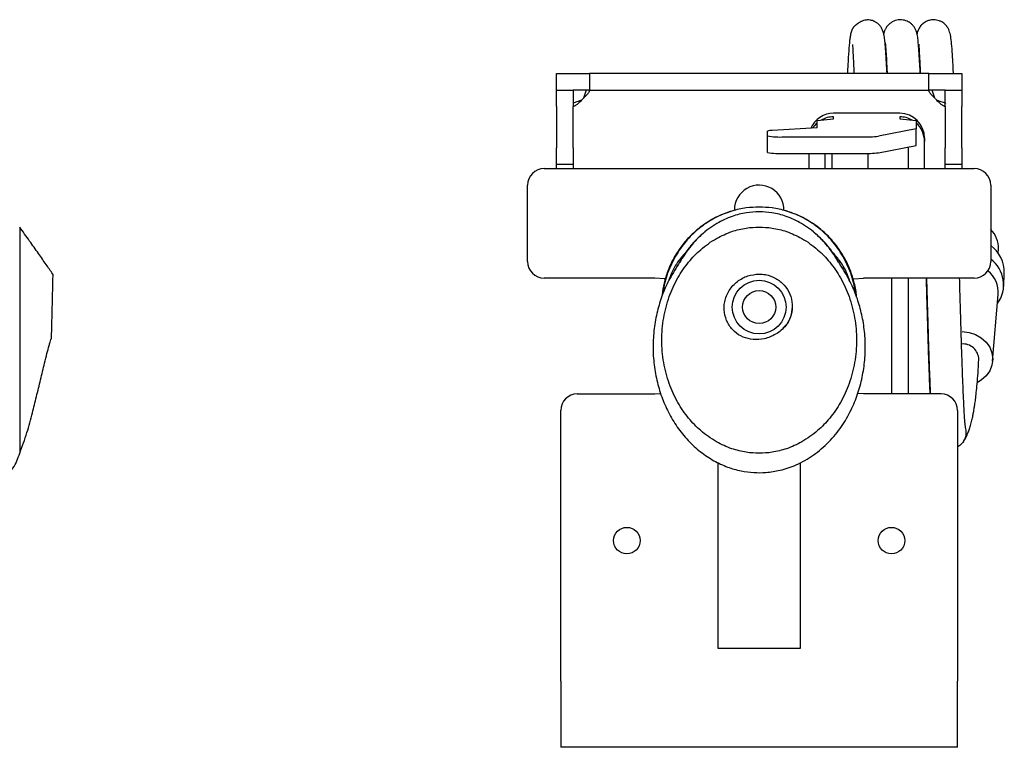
# Model space of a CAD drawing. Header units: inches. Extents: x 13.4 to 59.9, y -1.3 to 40.7.
# Tile 8 of 8: x 52.5 to 59.9, y 17.5 to 23. Entities that reach past the tile are written whole.
import ezdxf

# ---------------------------------------------------------------- set-up
doc = ezdxf.new("R2010")
doc.units = ezdxf.units.IN
doc.header["$MEASUREMENT"] = 0

msp = doc.modelspace()

# ---------------------------------------------------------------- linework, layer by layer
at = {"color": 7, "linetype": 'Continuous', "lineweight": 25}
for p, q in [((56.5423, 22.4441), (56.5423, 22.5691)), ((56.5423, 22.5691), (56.7923, 22.5691)), ((56.7923, 22.5691), (56.7923, 22.4441)), ((59.3548, 22.5691), (56.7923, 22.5691)), ((59.3548, 22.4441), (59.3548, 22.5691)), ((59.3548, 22.5691), (59.6048, 22.5691)), ((59.6048, 22.5691), (59.6048, 22.4441)), ((56.5423, 22.3191), (56.5423, 22.4441)), ((56.5423, 22.4441), (56.6673, 22.4441)), ((56.6673, 22.4441), (56.6673, 22.3191)), ((56.7923, 22.4441), (56.6673, 22.4441)), ((56.7666, 22.4441), (56.7445, 22.3816)), ((56.7923, 22.4441), (59.3548, 22.4441)), ((59.4798, 22.4441), (59.3548, 22.4441)), ((59.4025, 22.3816), (59.3804, 22.4441)), ((59.4798, 22.3191), (59.4798, 22.4441)), ((59.4798, 22.4441), (59.6048, 22.4441)), ((59.6048, 22.4441), (59.6048, 22.3191)), ((56.7298, 22.3668), (56.6673, 22.3447)), ((56.5423, 22.3191), (56.5423, 22.0066)), ((56.6673, 22.0066), (56.6673, 22.3191)), ((59.136, 22.2689), (58.636, 22.2689)), ((59.4798, 22.3191), (59.4798, 22.0066)), ((59.6048, 22.0066), (59.6048, 22.3191)), ((58.511, 22.2134), (58.636, 22.2277)), ((58.511, 22.1579), (58.511, 22.2134)), ((58.636, 22.2277), (58.636, 22.242)), ((59.136, 22.242), (59.136, 22.2277)), ((59.136, 22.2277), (59.261, 22.2134)), ((59.261, 22.2134), (59.261, 22.1508)), ((58.136, 22.0971), (58.136, 22.1335)), ((58.511, 22.1579), (58.1726, 22.1385)), ((59.261, 22.1508), (58.9749, 22.0951)), ((59.261, 22.026), (59.261, 22.1508)), ((58.136, 21.9723), (58.136, 22.0971)), ((58.261, 22.0899), (58.855, 22.0899)), ((59.3235, 22.0817), (59.3235, 22.0548)), ((59.3235, 21.8503), (59.3235, 22.0548)), ((56.5423, 21.8816), (56.5423, 22.0066)), ((56.6673, 22.0066), (56.6673, 21.8816)), ((58.261, 21.9651), (58.855, 21.9651)), ((58.4485, 21.9651), (58.4485, 21.8503)), ((58.5735, 21.8503), (58.5735, 21.9651)), ((58.6235, 21.9651), (58.6235, 21.8503)), ((58.8985, 21.8503), (58.8985, 21.9656)), ((58.9749, 21.9703), (59.261, 22.026)), ((59.1985, 22.0138), (59.1985, 21.8503)), ((59.4798, 21.8816), (59.4798, 22.0066)), ((59.6048, 22.0066), (59.6048, 21.8816)), ((56.6673, 21.8816), (56.5423, 21.8816)), ((56.5423, 21.8503), (56.5423, 21.8816)), ((56.6673, 21.8816), (56.6673, 21.8503)), ((59.6048, 21.8816), (59.4798, 21.8816)), ((59.4798, 21.8503), (59.4798, 21.8816)), ((59.6048, 21.8816), (59.6048, 21.8503)), ((56.4485, 21.8503), (59.6985, 21.8503)), ((56.3235, 21.1472), (56.3235, 21.7253)), ((59.8235, 21.7253), (59.8235, 21.1472)), ((57.6617, 21.3708), (57.6554, 21.3652)), ((58.4913, 21.3654), (58.4854, 21.3708)), ((57.6485, 21.359), (57.6411, 21.3523)), ((58.5048, 21.3531), (58.4997, 21.3577)), ((59.8807, 21.211), (59.8821, 21.2425)), ((57.2854, 21.0222), (56.4485, 21.0222)), ((59.6985, 21.0222), (58.8616, 21.0222)), ((59.0735, 21.0222), (59.0735, 20.1472)), ((59.1985, 21.0222), (59.1985, 20.1472)), ((59.9217, 20.9599), (59.9263, 21.0608)), ((59.8381, 20.3949), (59.8808, 20.8978)), ((56.6985, 20.1472), (57.2854, 20.1472)), ((57.2854, 20.1472), (57.329, 20.1494)), ((58.8616, 20.1472), (58.819, 20.1493)), ((59.4485, 20.1472), (58.8616, 20.1472)), ((56.5735, 17.9753), (56.5735, 20.0222)), ((59.5735, 20.0222), (59.5735, 17.9753)), ((57.761, 19.6286), (57.761, 18.2253)), ((58.386, 18.2253), (58.386, 19.6297)), ((57.761, 18.2253), (58.386, 18.2253)), ((56.5735, 17.9753), (56.5735, 17.4753)), ((59.5735, 17.4753), (59.5735, 17.9753)), ((59.5735, 17.4753), (56.5735, 17.4753))]:
    msp.add_line(p, q, dxfattribs=at)
at = {"color": 7, "linetype": 'Continuous', "lineweight": 25, "flags": 128}
for points in [[(57.3638, 21.0151), (57.3574, 21.0162), (57.2854, 21.0222)], [(58.7837, 21.0152), (58.7896, 21.0162), (58.8616, 21.0222)], [(59.6088, 20.6182), (59.66, 20.6125), (59.7086, 20.5969), (59.7522, 20.572), (59.7886, 20.5391), (59.816, 20.4999), (59.833, 20.4563), (59.8387, 20.4105), (59.833, 20.3648), (59.816, 20.3215), (59.7886, 20.2828), (59.7522, 20.2505), (59.7248, 20.234)]]:
    msp.add_lwpolyline(points, dxfattribs=at)
at = {"color": 7, "linetype": 'Continuous', "lineweight": 25}
for centre, radius in [((58.0735, 20.8034), 0.203), ((58.0735, 20.8034), 0.125), ((57.0735, 19.0378), 0.1005), ((59.0735, 19.0378), 0.1005)]:
    msp.add_circle(centre, radius, dxfattribs=at)
for centre, radius, start, end in [((56.6048, 22.5066), 0.1875, 311.81031, 318.18969), ((59.5423, 22.5066), 0.1875, 221.81031, 228.18969), ((58.6359, 22.0813), 0.1875, 89.97586, 156.80518), ((59.1362, 22.0815), 0.1873, 0.04708, 90.047), ((58.6357, 22.0547), 0.1873, 131.76165, 147.22209), ((58.636, 22.0543), 0.1877, 89.99707, 119.93397), ((59.136, 22.0543), 0.1877, 60.06603, 90.00293), ((59.1364, 22.0548), 0.1871, 0.01128, 48.24857), ((58.1677, 22.0395), 0.0992, 87.13501, 108.6055), ((58.2299, 22.6411), 0.552, 260.21132, 273.23458), ((58.8747, 23.032), 0.9423, 268.80141, 276.10497), ((58.2299, 22.5163), 0.552, 260.21132, 273.23458), ((58.8747, 22.9072), 0.9423, 268.80141, 276.10497), ((56.4485, 21.7253), 0.125, 90, 180), ((59.6985, 21.7253), 0.125, 0, 90), ((58.0735, 21.5378), 0.1875, 358.70561, 180), ((59.6835, 21.2496), 0.1988, 357.9586, 45.20425), ((59.676, 21.067), 0.2504, 358.5701, 53.90188), ((56.4485, 21.1472), 0.125, 180, 270), ((59.6985, 21.1472), 0.125, 270, 0), ((59.6811, 20.9717), 0.2401, 323.88927, 53.61441), ((59.6681, 20.9128), 0.2132, 355.97525, 50.85125), ((59.6146, 20.4057), 0.1191, 0.74457, 95.57708), ((56.6985, 20.0222), 0.125, 90, 180), ((59.4485, 20.0222), 0.125, 0, 90)]:
    msp.add_arc(centre, radius, start, end, dxfattribs=at)
for points, knots in [([(59.0398, 22.5691), (59.0385, 22.5971), (59.0356, 22.6615), (59.0309, 22.7368), (59.0258, 22.7994), (59.0205, 22.8432), (59.0141, 22.8751), (59.0062, 22.8995), (58.9936, 22.9223), (58.9796, 22.9386), (58.9672, 22.9491), (58.955, 22.9577), (58.9316, 22.9694), (58.9049, 22.9753), (58.8759, 22.9743), (58.8515, 22.9664), (58.8347, 22.9577), (58.8204, 22.9481), (58.811, 22.9407), (58.8067, 22.9372), (58.8039, 22.9348), (58.8012, 22.9325), (58.7979, 22.9296), (58.7921, 22.9244), (58.7897, 22.9224), (58.7865, 22.919), (58.7846, 22.9167), (58.7834, 22.9151), (58.7823, 22.9135), (58.7815, 22.9123), (58.7807, 22.911), (58.7797, 22.9093), (58.7781, 22.9065), (58.7736, 22.8978), (58.7701, 22.8879), (58.7654, 22.8712), (58.7615, 22.8496), (58.7559, 22.8092), (58.7499, 22.742), (58.7444, 22.6578), (58.7414, 22.5916), (58.7404, 22.5691)], [0, 0, 0, 0, 0.066701, 0.15289, 0.227712, 0.291227, 0.343494, 0.384638, 0.415141, 0.437131, 0.445261, 0.451658, 0.463903, 0.485308, 0.517376, 0.537415, 0.557104, 0.570441, 0.574965, 0.576823, 0.578506, 0.580119, 0.581778, 0.585622, 0.596616, 0.601298, 0.603039, 0.604427, 0.605546, 0.606052, 0.606551, 0.607627, 0.608944, 0.612615, 0.633571, 0.665389, 0.708791, 0.755165, 0.85042, 0.949168, 1, 1, 1, 1]), ([(59.2909, 22.5691), (59.2908, 22.5727), (59.2893, 22.6065), (59.2862, 22.666), (59.2817, 22.7413), (59.2769, 22.8004), (59.2723, 22.8396), (59.2679, 22.8651), (59.2637, 22.8823), (59.2574, 22.8996), (59.2486, 22.9164), (59.2354, 22.9335), (59.2186, 22.9499), (59.1903, 22.9674), (59.148, 22.978), (59.1003, 22.9718), (59.0605, 22.9493), (59.0363, 22.9217), (59.0231, 22.8967), (59.019, 22.8839), (59.0161, 22.8742), (59.015, 22.8685), (59.0149, 22.8681)], [0, 0, 0, 0, 0.01278, 0.119638, 0.249601, 0.365341, 0.466878, 0.533716, 0.591061, 0.636467, 0.671099, 0.685869, 0.70518, 0.731822, 0.766725, 0.805949, 0.845622, 0.879869, 0.909137, 0.950839, 0.996835, 1, 1, 1, 1]), ([(59.5419, 22.5691), (59.5418, 22.5717), (59.5398, 22.6201), (59.5359, 22.6901), (59.5303, 22.7753), (59.5239, 22.8357), (59.5152, 22.8804), (59.5022, 22.912), (59.4886, 22.9304), (59.48, 22.9397), (59.4693, 22.9492), (59.454, 22.9596), (59.4281, 22.9715), (59.3948, 22.9772), (59.3612, 22.9726), (59.3371, 22.9633), (59.3193, 22.9527), (59.3007, 22.9376), (59.2822, 22.9138), (59.2717, 22.8901), (59.2682, 22.874), (59.267, 22.868)], [0, 0, 0, 0, 0.009036, 0.166134, 0.311767, 0.43851, 0.546903, 0.637841, 0.667811, 0.682042, 0.696481, 0.712178, 0.729938, 0.763356, 0.790041, 0.809333, 0.824172, 0.840887, 0.8832, 0.956462, 1, 1, 1, 1]), ([(58.7802, 22.7881), (58.78, 22.7874), (58.7792, 22.7855), (58.78, 22.7731), (58.7809, 22.7524), (58.7828, 22.7186), (58.7855, 22.6653), (58.7881, 22.6126), (58.7897, 22.5752), (58.7899, 22.5691)], [0, 0, 0, 0, 0.075238, 0.210993, 0.354072, 0.500058, 0.724352, 0.955027, 1, 1, 1, 1]), ([(59.026, 22.8031), (59.0259, 22.8029), (59.0256, 22.8022), (59.0272, 22.7885), (59.03, 22.7575), (59.0338, 22.7026), (59.0375, 22.6392), (59.0398, 22.5875), (59.0407, 22.5691)], [0, 0, 0, 0, 0.065969, 0.216118, 0.401565, 0.622455, 0.865521, 1, 1, 1, 1]), ([(59.2812, 22.7912), (59.2807, 22.7917), (59.2789, 22.7937), (59.2805, 22.7804), (59.2816, 22.7576), (59.2841, 22.7192), (59.2872, 22.6644), (59.2898, 22.6137), (59.2914, 22.5769), (59.2918, 22.5691)], [0, 0, 0, 0, 0.051645, 0.201826, 0.36613, 0.54462, 0.737312, 0.944181, 1, 1, 1, 1]), ([(56.7921, 22.4429), (56.7922, 22.4428), (56.7925, 22.4423), (56.7911, 22.4387), (56.788, 22.4322), (56.7828, 22.4234), (56.7758, 22.4133), (56.7639, 22.3985), (56.7524, 22.3884), (56.7445, 22.3816)], [0, 0, 0, 0, 0.021254, 0.151038, 0.282452, 0.416814, 0.55513, 0.698287, 1, 1, 1, 1]), ([(59.4025, 22.3816), (59.3947, 22.3884), (59.3831, 22.3985), (59.3713, 22.4133), (59.3643, 22.4234), (59.3591, 22.4321), (59.3558, 22.4388), (59.3544, 22.4432), (59.3551, 22.4438), (59.3554, 22.4441)], [0, 0, 0, 0, 0.272235, 0.401391, 0.526207, 0.647429, 0.766015, 0.883119, 1, 1, 1, 1]), ([(56.7298, 22.3668), (56.7229, 22.359), (56.7128, 22.3474), (56.6981, 22.3356), (56.688, 22.3285), (56.6792, 22.3234), (56.6725, 22.3201), (56.6681, 22.3187), (56.6675, 22.3194), (56.6673, 22.3197)], [0, 0, 0, 0, 0.272238, 0.401389, 0.52621, 0.647429, 0.766019, 0.883124, 1, 1, 1, 1]), ([(59.4833, 22.3437), (59.4823, 22.344), (59.4624, 22.349), (59.4393, 22.3581), (59.4173, 22.3668)], [0, 0, 0, 0, 0.046279, 1, 1, 1, 1]), ([(59.4786, 22.3192), (59.4785, 22.3192), (59.478, 22.3189), (59.4744, 22.3202), (59.4679, 22.3233), (59.4591, 22.3286), (59.449, 22.3356), (59.4342, 22.3474), (59.4241, 22.359), (59.4173, 22.3668)], [0, 0, 0, 0, 0.021544, 0.15129, 0.282668, 0.416986, 0.555266, 0.698375, 1, 1, 1, 1]), ([(57.8611, 21.5273), (57.8612, 21.5273), (57.8612, 21.5273), (57.8606, 21.5271), (57.8592, 21.5267), (57.8562, 21.5257), (57.8469, 21.5228), (57.8074, 21.5095), (57.7385, 21.4799), (57.6561, 21.4301), (57.5814, 21.3703), (57.5169, 21.3048), (57.4584, 21.2278), (57.4096, 21.1429), (57.373, 21.054), (57.3478, 20.9648), (57.3402, 20.905), (57.3365, 20.8761)], [0, 0, 0, 0, 0.001908, 0.005781, 0.009657, 0.013725, 0.023037, 0.049264, 0.154014, 0.276632, 0.369818, 0.47298, 0.582643, 0.691766, 0.798933, 0.902886, 1, 1, 1, 1]), ([(58.0735, 21.5594), (58.0409, 21.5581), (57.9714, 21.5553), (57.8623, 21.5307), (57.7453, 21.4844), (57.6348, 21.4148), (57.5369, 21.325), (57.455, 21.2196), (57.3919, 21.0939), (57.3558, 20.9895), (57.3509, 20.9278), (57.3499, 20.9151)], [0, 0, 0, 0, 0.092459, 0.197183, 0.31549, 0.448313, 0.565231, 0.691055, 0.824574, 0.96381, 1, 1, 1, 1]), ([(58.0735, 21.5239), (58.0411, 21.5224), (57.9718, 21.5192), (57.863, 21.4903), (57.7462, 21.4361), (57.637, 21.3547), (57.542, 21.2548), (57.4959, 21.1795), (57.4729, 21.1419)], [0, 0, 0, 0, 0.130186, 0.278726, 0.449257, 0.645536, 0.823157, 1, 1, 1, 1]), ([(58.7972, 20.9153), (58.7961, 20.9279), (58.7912, 20.9895), (58.7551, 21.0939), (58.692, 21.2196), (58.6102, 21.325), (58.5122, 21.4148), (58.4018, 21.4844), (58.2847, 21.5307), (58.1756, 21.5553), (58.1061, 21.5581), (58.0735, 21.5594)], [0, 0, 0, 0, 0.035997, 0.175261, 0.308807, 0.434656, 0.551597, 0.684447, 0.802777, 0.907523, 1, 1, 1, 1]), ([(58.6742, 21.142), (58.6512, 21.1795), (58.605, 21.2548), (58.5101, 21.3547), (58.4009, 21.4361), (58.284, 21.4903), (58.1753, 21.5192), (58.1059, 21.5224), (58.0735, 21.5239)], [0, 0, 0, 0, 0.176822, 0.354447, 0.550732, 0.721267, 0.869811, 1, 1, 1, 1]), ([(58.8095, 20.8792), (58.8092, 20.885), (58.8071, 20.9246), (58.7907, 20.9981), (58.7591, 21.0956), (58.7146, 21.1857), (58.6621, 21.2651), (58.6038, 21.3331), (58.5424, 21.3901), (58.48, 21.4365), (58.4193, 21.4727), (58.3636, 21.4994), (58.3221, 21.5154), (58.2954, 21.5244), (58.2807, 21.5288), (58.2755, 21.5303), (58.2746, 21.5306), (58.2748, 21.5305), (58.2748, 21.5305)], [0, 0, 0, 0, 0.019011, 0.130192, 0.245004, 0.35475, 0.45866, 0.556359, 0.647708, 0.732756, 0.811203, 0.878462, 0.936487, 0.963471, 0.989157, 0.994352, 0.999168, 1, 1, 1, 1]), ([(52.7341, 21.0534), (52.7175, 21.0774), (52.6819, 21.129), (52.624, 21.2121), (52.5557, 21.3071), (52.5089, 21.3733), (52.4841, 21.4084)], [0, 0, 0, 0, 0.201557, 0.433883, 0.699141, 1, 1, 1, 1]), ([(52.4841, 21.4084), (52.4841, 21.407), (52.4841, 21.4038), (52.4841, 21.3757), (52.4841, 21.3229), (52.4841, 21.2438), (52.4841, 21.1422), (52.4841, 21.0228), (52.4841, 20.881), (52.4841, 20.7219), (52.4841, 20.5534), (52.4841, 20.3849), (52.4841, 20.2259), (52.4841, 20.0841), (52.4841, 19.9646), (52.4841, 19.8631), (52.4841, 19.7839), (52.4841, 19.7312), (52.4841, 19.7031), (52.4841, 19.6999), (52.4841, 19.6984)], [0, 0, 0, 0, 0.039206, 0.083858, 0.134921, 0.193351, 0.245896, 0.303606, 0.366002, 0.432011, 0.5, 0.567989, 0.633998, 0.696394, 0.754104, 0.806649, 0.865079, 0.916142, 0.960794, 1, 1, 1, 1]), ([(58.0735, 21.4084), (58.0408, 21.407), (57.9709, 21.4038), (57.8612, 21.3757), (57.7434, 21.3229), (57.6328, 21.2438), (57.5348, 21.1422), (57.4534, 21.0228), (57.3888, 20.881), (57.3471, 20.7219), (57.3327, 20.5534), (57.3471, 20.3849), (57.3888, 20.2259), (57.4534, 20.0841), (57.5348, 19.9647), (57.6328, 19.863), (57.7434, 19.784), (57.8612, 19.7309), (57.9709, 19.7039), (58.0735, 19.6959), (58.1761, 19.7039), (58.2858, 19.7309), (58.4036, 19.784), (58.5142, 19.863), (58.6122, 19.9647), (58.6936, 20.0841), (58.7582, 20.2259), (58.7999, 20.3849), (58.8144, 20.5534), (58.7999, 20.7219), (58.7582, 20.881), (58.6936, 21.0228), (58.6122, 21.1422), (58.5142, 21.2438), (58.4036, 21.3229), (58.2858, 21.3757), (58.1761, 21.4038), (58.1062, 21.407), (58.0735, 21.4084)], [0, 0, 0, 0, 0.019603, 0.041929, 0.06746, 0.096675, 0.122948, 0.151803, 0.183001, 0.216006, 0.25, 0.283994, 0.316999, 0.348197, 0.377052, 0.403325, 0.43254, 0.458071, 0.480397, 0.5, 0.519603, 0.541929, 0.56746, 0.596675, 0.622948, 0.651803, 0.683001, 0.716006, 0.75, 0.783994, 0.816999, 0.848197, 0.877052, 0.903325, 0.93254, 0.958071, 0.980397, 1, 1, 1, 1]), ([(57.6622, 21.3699), (57.659, 21.3679), (57.6523, 21.3636), (57.6469, 21.3576), (57.6441, 21.3545)], [0, 0, 0, 0, 0.473695, 1, 1, 1, 1]), ([(58.4997, 21.3577), (58.4979, 21.3597), (58.4936, 21.3645), (58.4881, 21.3679), (58.4849, 21.3699)], [0, 0, 0, 0, 0.416339, 1, 1, 1, 1]), ([(57.6312, 21.3434), (57.6241, 21.3372), (57.6059, 21.3212), (57.5796, 21.2935), (57.5481, 21.2571), (57.5192, 21.2191), (57.4919, 21.1787), (57.4763, 21.1498), (57.4694, 21.1371)], [0, 0, 0, 0, 0.139289, 0.35656, 0.507827, 0.671998, 0.855271, 1, 1, 1, 1]), ([(58.6758, 21.1393), (58.6627, 21.1628), (58.6428, 21.1985), (58.6098, 21.2432), (58.5791, 21.2806), (58.5489, 21.3138), (58.5262, 21.3338), (58.5176, 21.3414)], [0, 0, 0, 0, 0.27082, 0.411421, 0.577543, 0.839947, 1, 1, 1, 1]), ([(57.5201, 21.2195), (57.5018, 21.1985), (57.4545, 21.1444), (57.4112, 21.0709), (57.3951, 21.0175), (57.3917, 21.0063)], [0, 0, 0, 0, 0.33387, 0.860001, 1, 1, 1, 1]), ([(58.7553, 21.0062), (58.7519, 21.0174), (58.7359, 21.0708), (58.692, 21.1452), (58.644, 21.2001), (58.625, 21.2218)], [0, 0, 0, 0, 0.138711, 0.658256, 1, 1, 1, 1]), ([(57.472, 21.1426), (57.4595, 21.1222), (57.4359, 21.0834), (57.3997, 21.0238), (57.3705, 20.9659), (57.3378, 20.8879), (57.3051, 20.786), (57.2793, 20.6564), (57.2687, 20.5203), (57.2749, 20.3833), (57.2971, 20.2509), (57.3341, 20.1254), (57.3856, 20.0066), (57.4523, 19.895), (57.5337, 19.794), (57.6269, 19.7082), (57.7279, 19.6407), (57.8315, 19.5928), (57.9332, 19.5637), (58.0308, 19.5507), (58.1299, 19.5514), (58.2385, 19.5684), (58.3608, 19.6096), (58.4866, 19.6811), (58.6023, 19.7805), (58.6973, 19.8972), (58.7688, 20.0205), (58.8202, 20.1457), (58.8547, 20.2727), (58.874, 20.4036), (58.8777, 20.5359), (58.8662, 20.6662), (58.8405, 20.7911), (58.8081, 20.8908), (58.7756, 20.968), (58.7464, 21.0254), (58.7106, 21.0843), (58.6873, 21.1224), (58.675, 21.1426)], [0, 0, 0, 0, 0.020976, 0.039724, 0.056003, 0.070873, 0.100977, 0.132612, 0.165581, 0.198613, 0.230748, 0.261575, 0.292165, 0.323371, 0.354504, 0.384846, 0.413853, 0.441222, 0.466384, 0.489396, 0.51157, 0.537234, 0.567874, 0.603549, 0.64032, 0.676591, 0.71088, 0.742153, 0.773355, 0.805042, 0.836763, 0.868056, 0.898595, 0.928227, 0.943083, 0.959499, 0.978578, 1, 1, 1, 1]), ([(52.7341, 21.0534), (52.734, 21.0505), (52.7339, 21.0447), (52.7328, 20.9992), (52.7311, 20.9322), (52.7291, 20.8483), (52.7269, 20.7616), (52.725, 20.6817), (52.7233, 20.6165), (52.7223, 20.5751), (52.7221, 20.567), (52.722, 20.5636)], [0, 0, 0, 0, 0.118632, 0.237624, 0.361217, 0.486262, 0.595168, 0.706649, 0.818497, 0.924191, 1, 1, 1, 1]), ([(58.0735, 21.0534), (58.0441, 21.0505), (57.9852, 21.0447), (57.9057, 20.9992), (57.8426, 20.9322), (57.8082, 20.8483), (57.8068, 20.7615), (57.8319, 20.6819), (57.8823, 20.6159), (57.951, 20.5729), (58.0301, 20.5544), (58.1158, 20.5605), (58.2034, 20.5953), (58.2774, 20.6576), (58.3192, 20.7403), (58.328, 20.824), (58.3094, 20.903), (58.2657, 20.9725), (58.2007, 21.0247), (58.1327, 21.0502), (58.0892, 21.0526), (58.0735, 21.0534)], [0, 0, 0, 0, 0.055559, 0.111285, 0.169167, 0.227729, 0.278733, 0.330942, 0.383323, 0.432823, 0.48166, 0.535167, 0.593289, 0.657821, 0.714224, 0.764583, 0.814611, 0.86552, 0.917444, 0.970306, 1, 1, 1, 1]), ([(59.366, 20.1472), (59.3645, 20.182), (59.3614, 20.2527), (59.3569, 20.3778), (59.3525, 20.5093), (59.3481, 20.6525), (59.3437, 20.8033), (59.3401, 20.9309), (59.3382, 21.0027), (59.3376, 21.0222)], [0, 0, 0, 0, 0.160968, 0.327484, 0.48196, 0.624352, 0.795282, 0.944571, 1, 1, 1, 1]), ([(59.3385, 21.0222), (59.3392, 20.9977), (59.3415, 20.9118), (59.3453, 20.7792), (59.3499, 20.6224), (59.3546, 20.4746), (59.3597, 20.3279), (59.364, 20.2157), (59.3667, 20.1616), (59.3674, 20.1472)], [0, 0, 0, 0, 0.071025, 0.249433, 0.399107, 0.562452, 0.739579, 0.930628, 1, 1, 1, 1]), ([(59.6337, 19.8928), (59.6332, 19.8953), (59.6319, 19.901), (59.6292, 19.9291), (59.6259, 19.9734), (59.6223, 20.0344), (59.6185, 20.1111), (59.6145, 20.2032), (59.6104, 20.3096), (59.6057, 20.4424), (59.6007, 20.5996), (59.5956, 20.773), (59.5916, 20.9133), (59.5893, 20.9956), (59.5886, 21.0222)], [0, 0, 0, 0, 0.067029, 0.147295, 0.228504, 0.310595, 0.393566, 0.4774, 0.562056, 0.647494, 0.761354, 0.865118, 0.956387, 1, 1, 1, 1]), ([(58.3235, 20.8034), (58.3207, 20.7789), (58.3158, 20.7369), (58.2904, 20.6809), (58.2649, 20.6563), (58.2523, 20.6441)], [0, 0, 0, 0, 0.415556, 0.710227, 1, 1, 1, 1]), ([(52.4841, 19.6984), (52.5033, 19.7501), (52.5405, 19.8502), (52.5778, 19.9947), (52.6115, 20.128), (52.6417, 20.2535), (52.6677, 20.3623), (52.6892, 20.4487), (52.7034, 20.5018), (52.7136, 20.5366), (52.7195, 20.5541), (52.7221, 20.5614), (52.7228, 20.5633)], [0, 0, 0, 0, 0.184527, 0.357127, 0.496975, 0.643286, 0.786473, 0.869013, 0.940001, 0.968921, 0.991994, 1, 1, 1, 1]), ([(59.6171, 19.7856), (59.6227, 19.7942), (59.6338, 19.8113), (59.6482, 19.842), (59.6606, 19.8741), (59.6715, 19.9087), (59.6809, 19.9445), (59.6887, 19.9803), (59.6944, 20.0101), (59.699, 20.0371), (59.7037, 20.0672), (59.7092, 20.107), (59.7153, 20.1587), (59.7217, 20.2245), (59.7281, 20.3059), (59.7318, 20.3724), (59.7337, 20.4071)], [0, 0, 0, 0, 0.089845, 0.178909, 0.257946, 0.327563, 0.40665, 0.471018, 0.521542, 0.557853, 0.604539, 0.663135, 0.732882, 0.812908, 0.902269, 1, 1, 1, 1]), ([(59.6377, 19.8387), (59.6378, 19.8391), (59.6393, 19.8502), (59.6385, 19.8682), (59.6366, 19.8864), (59.6335, 19.8926), (59.6335, 19.8926)], [0, 0, 0, 0, 0.020908, 0.61552, 0.99814, 1, 1, 1, 1]), ([(59.6377, 19.8387), (59.6377, 19.8383), (59.6361, 19.8273), (59.629, 19.8029), (59.6082, 19.7693), (59.585, 19.7537), (59.5735, 19.7461)], [0, 0, 0, 0, 0.009766, 0.286817, 0.648594, 1, 1, 1, 1]), ([(52.2341, 19.7709), (52.2607, 19.7144), (52.294, 19.6438), (52.3437, 19.5732), (52.3655, 19.5562), (52.3792, 19.5517), (52.3896, 19.5513), (52.402, 19.5545), (52.4183, 19.5658), (52.4538, 19.6106), (52.4705, 19.6591), (52.4841, 19.6984)], [0, 0, 0, 0, 0.408202, 0.510326, 0.561291, 0.585694, 0.603539, 0.629264, 0.668037, 0.730677, 1, 1, 1, 1])]:
    msp.add_open_spline(points, degree=3, knots=knots, dxfattribs=at)

doc.saveas('drawing.dxf')
